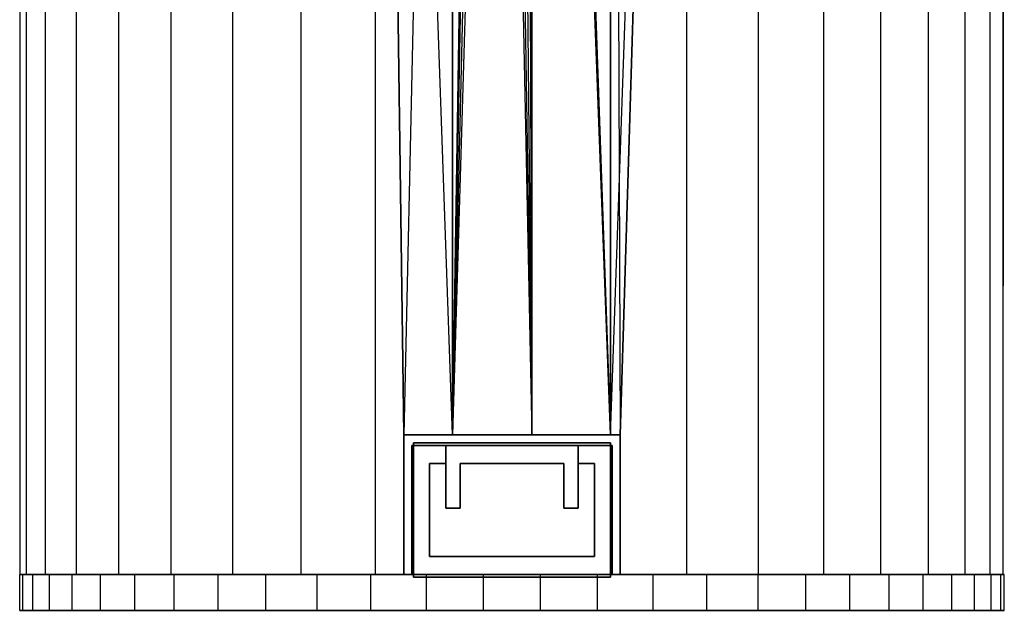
# Model space of a CAD drawing. Extents: x 0.01 to 2.18, y -5.2 to 0.
# Tile 1 of 14: x 0.01 to 2.18, y -5.2 to -3.9. Entities that reach past the tile are written whole.
import ezdxf

# ---------------------------------------------------------------- set-up
doc = ezdxf.new("R2010")
doc.units = 0
doc.header["$MEASUREMENT"] = 0
doc.layers.get('0').update_dxf_attribs({"color": 13, "linetype": 'CONTINUOUS'})

# ---------------------------------------------------------------- blocks, each defined once
blk = doc.blocks.new('SABER_LED_L_WHITE_STL')
at = {"color": 0}
for p, q in [((0.0108, 0, 7.1376), (0.0108, -5.1181, 7.1376)), ((0.0108, 0, 7.1376), (0.0108, -5.1181, 7.1376)), ((0.0248, 0, 6.9639), (0.0248, -5.1181, 6.9639)), ((0.0248, 0, 6.9639), (0.0248, -5.1181, 6.9639)), ((0.0665, 0, 6.7947), (0.0665, -5.1181, 6.7947)), ((0.0665, 0, 6.7947), (0.0665, -5.1181, 6.7947)), ((0.1348, 0, 6.6345), (0.1348, -5.1181, 6.6345)), ((0.1348, 0, 6.6345), (0.1348, -5.1181, 6.6345)), ((0.228, 0, 6.4872), (0.228, -5.1181, 6.4872)), ((0.228, 0, 6.4872), (0.228, -5.1181, 6.4872)), ((0.3435, 0, 6.3568), (0.3435, -5.1181, 6.3568)), ((0.3435, 0, 6.3568), (0.3435, -5.1181, 6.3568)), ((0.4785, 0, 6.2466), (0.4785, -5.1181, 6.2466)), ((0.4785, 0, 6.2466), (0.4785, -5.1181, 6.2466)), ((0.6294, 0, 6.1595), (0.6294, -5.1181, 6.1595)), ((0.6294, 0, 6.1595), (0.6294, -5.1181, 6.1595)), ((0.963, -4.811, 6.0628), (0.7923, 0, 6.0977)), ((0.963, -4.811, 6.0628), (0.7923, 0, 6.0977)), ((0.8553, -4.811, 6.0814), (0.7923, 0, 6.0977)), ((0.7923, 0, 6.0977), (0.7923, -5.1181, 6.0977)), ((0.8553, -4.811, 6.0814), (0.7923, 0, 6.0977)), ((0.7923, 0, 6.0977), (0.7923, -5.1181, 6.0977)), ((0.963, -4.811, 6.0628), (0.963, 0, 6.0628)), ((0.963, -4.811, 6.0628), (0.963, 0, 6.0628)), ((1.3101, 0, 6.0768), (1.3101, -4.811, 6.0768)), ((1.3101, 0, 6.0768), (1.3101, -4.811, 6.0768)), ((1.3101, 0, 6.0768), (1.3317, -4.811, 6.0814)), ((1.3101, 0, 6.0768), (1.3317, -4.811, 6.0814)), ((1.4774, 0, 6.1253), (1.3317, -4.811, 6.0814)), ((1.4774, 0, 6.1253), (1.3317, -4.811, 6.0814)), ((1.4774, 0, 6.1253), (1.4774, -5.1181, 6.1253)), ((1.4774, 0, 6.1253), (1.4774, -5.1181, 6.1253)), ((1.6348, 0, 6.2), (1.6348, -5.1181, 6.2)), ((1.6348, 0, 6.2), (1.6348, -5.1181, 6.2)), ((1.7782, 0, 6.299), (1.7782, -5.1181, 6.299)), ((1.7782, 0, 6.299), (1.7782, -5.1181, 6.299)), ((1.9039, 0, 6.4197), (1.9039, -5.1181, 6.4197)), ((1.9039, 0, 6.4197), (1.9039, -5.1181, 6.4197)), ((2.0086, 0, 6.5589), (2.0086, -5.1181, 6.5589)), ((2.0086, 0, 6.5589), (2.0086, -5.1181, 6.5589)), ((2.0895, 0, 6.7132), (2.0895, -5.1181, 6.7132)), ((2.0895, 0, 6.7132), (2.0895, -5.1181, 6.7132)), ((2.1447, 0, 6.8785), (2.1447, -5.1181, 6.8785)), ((2.1447, 0, 6.8785), (2.1447, -5.1181, 6.8785)), ((2.1727, 0, 7.0505), (2.1727, -5.1181, 7.0505)), ((2.1727, 0, 7.0505), (2.1727, -5.1181, 7.0505)), ((0.0248, 0, 7.3113), (0.0248, -5.1181, 7.3113)), ((0.0248, 0, 7.3113), (0.0248, -5.1181, 7.3113)), ((0.0665, 0, 7.4804), (0.0665, -5.1181, 7.4804)), ((0.0665, 0, 7.4804), (0.0665, -5.1181, 7.4804)), ((0.1348, 0, 7.6407), (0.1348, -5.1181, 7.6407)), ((0.1348, 0, 7.6407), (0.1348, -5.1181, 7.6407)), ((0.228, 0, 7.788), (0.228, -5.1181, 7.788)), ((0.228, 0, 7.788), (0.228, -5.1181, 7.788)), ((0.3435, 0, 7.9184), (0.3435, -5.1181, 7.9184)), ((0.3435, 0, 7.9184), (0.3435, -5.1181, 7.9184)), ((0.4785, 0, 8.0286), (0.4785, -5.1181, 8.0286)), ((0.4785, 0, 8.0286), (0.4785, -5.1181, 8.0286)), ((0.6294, 0, 8.1157), (0.6294, -5.1181, 8.1157)), ((0.6294, 0, 8.1157), (0.6294, -5.1181, 8.1157)), ((0.7923, 0, 8.1775), (0.8553, -4.811, 8.1937)), ((0.7923, 0, 8.1775), (0.7923, -5.1181, 8.1775)), ((0.7923, 0, 8.1775), (0.8553, -4.811, 8.1937)), ((0.7923, 0, 8.1775), (0.7923, -5.1181, 8.1775)), ((0.963, 0, 8.2124), (0.8553, -4.811, 8.1937)), ((0.963, 0, 8.2124), (0.8553, -4.811, 8.1937)), ((0.963, 0, 8.2124), (0.963, -4.811, 8.2124)), ((0.963, 0, 8.2124), (0.963, -4.811, 8.2124)), ((1.3101, -4.811, 8.1984), (1.3101, 0, 8.1984)), ((1.3101, -4.811, 8.1984), (1.3101, 0, 8.1984)), ((1.3101, -4.811, 8.1984), (1.4774, 0, 8.1499)), ((1.3101, -4.811, 8.1984), (1.4774, 0, 8.1499)), ((1.3317, -4.811, 8.1937), (1.4774, 0, 8.1499)), ((1.3317, -4.811, 8.1937), (1.4774, 0, 8.1499)), ((1.4774, 0, 8.1499), (1.4774, -5.1181, 8.1499)), ((1.4774, 0, 8.1499), (1.4774, -5.1181, 8.1499)), ((1.6348, 0, 8.0752), (1.6348, -5.1181, 8.0752)), ((1.6348, 0, 8.0752), (1.6348, -5.1181, 8.0752)), ((1.7782, 0, 7.9762), (1.7782, -5.1181, 7.9762)), ((1.7782, 0, 7.9762), (1.7782, -5.1181, 7.9762)), ((1.9039, 0, 7.8555), (1.9039, -5.1181, 7.8555)), ((1.9039, 0, 7.8555), (1.9039, -5.1181, 7.8555)), ((2.0086, 0, 7.7163), (2.0086, -5.1181, 7.7163)), ((2.0086, 0, 7.7163), (2.0086, -5.1181, 7.7163)), ((2.0895, 0, 7.562), (2.0895, -5.1181, 7.562)), ((2.0895, 0, 7.562), (2.0895, -5.1181, 7.562)), ((2.1447, 0, 7.3967), (2.1447, -5.1181, 7.3967)), ((2.1447, 0, 7.3967), (2.1447, -5.1181, 7.3967)), ((2.1762, 0, 7.1376), (2.1727, -5.1181, 7.0505)), ((2.1762, 0, 7.1376), (2.1727, -5.1181, 7.0505)), ((2.1762, 0, 7.1376), (2.1727, -5.1181, 7.2247)), ((2.1727, 0, 7.2247), (2.1727, -5.1181, 7.2247)), ((2.1762, 0, 7.1376), (2.1727, -5.1181, 7.2247)), ((2.1727, 0, 7.2247), (2.1727, -5.1181, 7.2247)), ((0.963, -4.811, 6.0628), (1.0349, -0.263, 6.0565)), ((0.963, -4.811, 6.0628), (1.0349, -0.263, 6.0565)), ((1.0349, -0.263, 8.2187), (0.963, -4.811, 8.2124)), ((1.0349, -0.263, 8.2187), (0.963, -4.811, 8.2124)), ((1.3101, -4.811, 8.1984), (1.1521, -0.263, 8.2187)), ((1.3101, -4.811, 8.1984), (1.1521, -0.263, 8.2187)), ((1.1521, -0.263, 6.0565), (1.3101, -4.811, 6.0768)), ((1.1521, -0.263, 6.0565), (1.3101, -4.811, 6.0768)), ((1.0449, -0.2895, 8.2192), (0.963, -4.811, 8.2124)), ((1.0449, -0.2895, 6.056), (0.963, -4.811, 6.0628)), ((1.0449, -0.2895, 6.056), (0.963, -4.811, 6.0628)), ((1.0449, -0.2895, 8.2192), (0.963, -4.811, 8.2124)), ((1.0449, -0.2895, 6.056), (1.1371, -4.811, 6.0558)), ((1.0449, -0.2895, 6.056), (1.1371, -4.811, 6.0558)), ((1.1371, -4.811, 8.2194), (1.1421, -0.2895, 8.2192)), ((1.1371, -4.811, 8.2194), (1.1421, -0.2895, 8.2192)), ((1.1371, -4.811, 8.2194), (1.1379, -0.2948, 8.2194)), ((1.1371, -4.811, 8.2194), (1.1379, -0.2948, 8.2194)), ((1.1379, -0.2948, 6.0558), (1.1371, -4.811, 6.0558)), ((1.1379, -0.2948, 6.0558), (1.1371, -4.811, 6.0558)), ((1.1379, -0.2948, 6.0558), (1.3101, -4.811, 6.0768)), ((1.1379, -0.2948, 6.0558), (1.3101, -4.811, 6.0768)), ((1.3101, -4.811, 8.1984), (1.1421, -0.2895, 8.2192)), ((1.3101, -4.811, 8.1984), (1.1421, -0.2895, 8.2192)), ((1.1421, -0.2895, 6.056), (1.3101, -4.811, 6.0768)), ((1.1421, -0.2895, 6.056), (1.3101, -4.811, 6.0768)), ((1.0661, -0.3082, 8.2199), (0.963, -4.811, 8.2124)), ((1.0661, -0.3082, 8.2199), (0.963, -4.811, 8.2124)), ((1.0935, -0.315, 8.2203), (0.963, -4.811, 8.2124)), ((1.0935, -0.315, 8.2203), (0.963, -4.811, 8.2124)), ((1.0661, -0.3082, 6.0553), (1.1371, -4.811, 6.0558)), ((1.0661, -0.3082, 6.0553), (1.1371, -4.811, 6.0558)), ((1.0935, -0.315, 8.2203), (1.1371, -4.811, 8.2194)), ((1.0935, -0.315, 8.2203), (1.1371, -4.811, 8.2194)), ((1.0935, -0.315, 6.0549), (1.1371, -4.811, 6.0558)), ((1.0935, -0.315, 6.0549), (1.1371, -4.811, 6.0558)), ((1.1209, -0.3082, 8.2199), (1.1371, -4.811, 8.2194)), ((1.1209, -0.3082, 8.2199), (1.1371, -4.811, 8.2194)), ((1.1209, -0.3082, 6.0553), (1.1371, -4.811, 6.0558)), ((1.1209, -0.3082, 6.0553), (1.1371, -4.811, 6.0558)), ((0.8553, -5.1181, 8.1937), (0.8553, -4.811, 8.1937)), ((0.963, -4.811, 6.0628), (0.8553, -4.811, 6.0814)), ((0.8553, -4.811, 8.1937), (0.963, -4.811, 8.2124)), ((0.8553, -4.811, 6.0814), (0.8553, -5.1181, 6.0814)), ((0.963, -4.811, 6.0628), (0.8553, -4.811, 6.0814)), ((0.8553, -4.811, 8.1937), (0.963, -4.811, 8.2124)), ((0.8553, -4.811, 8.1937), (0.8553, -4.811, 6.0814)), ((0.8553, -4.811, 8.1937), (0.8553, -4.811, 6.0814)), ((0.8553, -5.1181, 8.1937), (0.8553, -4.811, 8.1937)), ((0.8553, -4.811, 6.0814), (0.8553, -5.1181, 6.0814)), ((0.963, -4.811, 8.2124), (1.1371, -4.811, 8.2194)), ((1.1371, -4.811, 6.0558), (0.963, -4.811, 6.0628)), ((1.1371, -4.811, 6.0558), (0.963, -4.811, 6.0628)), ((0.963, -4.811, 8.2124), (1.1371, -4.811, 8.2194)), ((1.1371, -4.811, 8.2194), (1.3101, -4.811, 8.1984)), ((1.3101, -4.811, 6.0768), (1.1371, -4.811, 6.0558)), ((1.3101, -4.811, 6.0768), (1.1371, -4.811, 6.0558)), ((1.1371, -4.811, 8.2194), (1.3101, -4.811, 8.1984)), ((1.3101, -4.811, 8.1984), (1.3317, -4.811, 8.1937)), ((1.3317, -4.811, 6.0814), (1.3101, -4.811, 6.0768)), ((1.3317, -4.811, 6.0814), (1.3101, -4.811, 6.0768)), ((1.3101, -4.811, 8.1984), (1.3317, -4.811, 8.1937)), ((1.3317, -5.1181, 6.0814), (1.3317, -4.811, 6.0814)), ((1.3317, -4.811, 8.1937), (1.3317, -5.1181, 8.1937)), ((1.3317, -4.811, 6.0814), (1.3317, -4.811, 8.1937)), ((1.3317, -4.811, 6.0814), (1.3317, -4.811, 8.1937)), ((1.3317, -5.1181, 6.0814), (1.3317, -4.811, 6.0814)), ((1.3317, -4.811, 8.1937), (1.3317, -5.1181, 8.1937)), ((0.873, -5.1181, 47.3935), (0.873, -4.8346, 47.3935)), ((0.873, -4.8346, 47.3935), (0.873, -4.8346, 0.1494)), ((0.873, -4.8346, 0.1494), (0.873, -5.1181, 0.1494)), ((0.873, -4.8346, 47.3935), (0.9478, -4.8346, 47.3935)), ((0.9478, -4.8346, 0.1494), (0.873, -4.8346, 0.1494)), ((0.873, -4.8346, 47.3935), (0.873, -4.8346, 0.1494)), ((0.873, -4.8346, 47.3935), (0.9478, -4.8346, 47.3935)), ((0.873, -5.1181, 47.3935), (0.873, -4.8346, 47.3935)), ((0.873, -4.8346, 0.1494), (0.873, -5.1181, 0.1494)), ((0.9478, -4.8346, 0.1494), (0.873, -4.8346, 0.1494)), ((0.877, -5.124, 0.1494), (0.877, -4.8287, 0.1494)), ((0.877, -4.8287, 0.1494), (0.877, -4.8287, 0.0707)), ((0.877, -4.8287, 0.0707), (0.877, -5.124, 0.0707)), ((0.877, -4.8287, 0.1494), (1.31, -4.8287, 0.1494)), ((1.31, -4.8287, 0.0707), (0.877, -4.8287, 0.0707)), ((0.877, -4.8287, 0.1494), (0.877, -4.8287, 0.0707)), ((0.877, -4.8287, 0.1494), (1.31, -4.8287, 0.1494)), ((0.877, -5.124, 0.1494), (0.877, -4.8287, 0.1494)), ((0.877, -4.8287, 0.0707), (0.877, -5.124, 0.0707)), ((1.31, -4.8287, 0.0707), (0.877, -4.8287, 0.0707)), ((0.877, -4.8287, 47.3935), (0.877, -5.124, 47.3935)), ((0.877, -5.124, 47.4722), (0.877, -4.8287, 47.4722)), ((0.877, -4.8287, 47.4722), (0.877, -4.8287, 47.3935)), ((1.31, -4.8287, 47.3935), (0.877, -4.8287, 47.3935)), ((0.877, -4.8287, 47.4722), (0.877, -4.8287, 47.3935)), ((0.877, -4.8287, 47.4722), (1.31, -4.8287, 47.4722)), ((0.877, -4.8287, 47.3935), (0.877, -5.124, 47.3935)), ((1.31, -4.8287, 47.3935), (0.877, -4.8287, 47.3935)), ((0.877, -5.124, 47.4722), (0.877, -4.8287, 47.4722)), ((0.877, -4.8287, 47.4722), (1.31, -4.8287, 47.4722)), ((0.9478, -4.8346, 47.3935), (0.9478, -4.874, 47.3935)), ((0.9478, -4.874, 0.1494), (0.9478, -4.8346, 0.1494)), ((0.9478, -4.8346, 0.1494), (0.9478, -4.8346, 47.3935)), ((0.9478, -4.8346, 0.1494), (0.9478, -4.8346, 47.3935)), ((0.9478, -4.8346, 47.3935), (0.9478, -4.874, 47.3935)), ((0.9478, -4.874, 0.1494), (0.9478, -4.8346, 0.1494)), ((0.9478, -4.8346, 47.3935), (1.2392, -4.8346, 47.3935)), ((1.2392, -4.8346, 7.8266), (0.9478, -4.8346, 7.8266)), ((0.9478, -4.8346, 7.8266), (0.9478, -4.8346, 47.3935)), ((0.9478, -4.9724, 47.3935), (0.9478, -4.8346, 47.3935)), ((0.9478, -4.8346, 7.8266), (0.9478, -4.8346, 47.3935)), ((0.9478, -4.8346, 7.8266), (0.9478, -4.9724, 7.8266)), ((0.9478, -4.8346, 47.3935), (1.2392, -4.8346, 47.3935)), ((0.9478, -4.9724, 47.3935), (0.9478, -4.8346, 47.3935)), ((1.2392, -4.8346, 7.8266), (0.9478, -4.8346, 7.8266)), ((0.9478, -4.8346, 7.8266), (0.9478, -4.9724, 7.8266)), ((0.9478, -4.8346, 6.173), (1.2392, -4.8346, 6.173)), ((1.2392, -4.8346, 0.1494), (0.9478, -4.8346, 0.1494)), ((0.9478, -4.8346, 0.1494), (0.9478, -4.8346, 6.173)), ((0.9478, -4.9724, 6.173), (0.9478, -4.8346, 6.173)), ((0.9478, -4.8346, 0.1494), (0.9478, -4.8346, 6.173)), ((0.9478, -4.8346, 0.1494), (0.9478, -4.9724, 0.1494)), ((0.9478, -4.8346, 6.173), (1.2392, -4.8346, 6.173)), ((0.9478, -4.9724, 6.173), (0.9478, -4.8346, 6.173)), ((1.2392, -4.8346, 0.1494), (0.9478, -4.8346, 0.1494)), ((0.9478, -4.8346, 0.1494), (0.9478, -4.9724, 0.1494)), ((1.2392, -4.8346, 47.3935), (1.314, -4.8346, 47.3935)), ((1.314, -4.8346, 0.1494), (1.2392, -4.8346, 0.1494)), ((1.2392, -4.8346, 0.1494), (1.2392, -4.8346, 47.3935)), ((1.2392, -4.874, 47.3935), (1.2392, -4.8346, 47.3935)), ((1.2392, -4.8346, 0.1494), (1.2392, -4.8346, 47.3935)), ((1.2392, -4.8346, 0.1494), (1.2392, -4.874, 0.1494)), ((1.2392, -4.8346, 47.3935), (1.314, -4.8346, 47.3935)), ((1.2392, -4.874, 47.3935), (1.2392, -4.8346, 47.3935)), ((1.2392, -4.8346, 0.1494), (1.2392, -4.874, 0.1494)), ((1.314, -4.8346, 0.1494), (1.2392, -4.8346, 0.1494)), ((1.2392, -4.8346, 47.3935), (1.2392, -4.8346, 7.8266)), ((1.2392, -4.8346, 47.3935), (1.2392, -4.9724, 47.3935)), ((1.2392, -4.9724, 7.8266), (1.2392, -4.8346, 7.8266)), ((1.2392, -4.8346, 47.3935), (1.2392, -4.8346, 7.8266)), ((1.2392, -4.8346, 47.3935), (1.2392, -4.9724, 47.3935)), ((1.2392, -4.9724, 7.8266), (1.2392, -4.8346, 7.8266)), ((1.2392, -4.8346, 6.173), (1.2392, -4.8346, 0.1494)), ((1.2392, -4.8346, 6.173), (1.2392, -4.9724, 6.173)), ((1.2392, -4.9724, 0.1494), (1.2392, -4.8346, 0.1494)), ((1.2392, -4.8346, 6.173), (1.2392, -4.8346, 0.1494)), ((1.2392, -4.8346, 6.173), (1.2392, -4.9724, 6.173)), ((1.2392, -4.9724, 0.1494), (1.2392, -4.8346, 0.1494)), ((1.31, -4.8287, 0.1494), (1.31, -5.124, 0.1494)), ((1.31, -5.124, 0.0707), (1.31, -4.8287, 0.0707)), ((1.31, -4.8287, 0.0707), (1.31, -4.8287, 0.1494)), ((1.31, -4.8287, 0.0707), (1.31, -4.8287, 0.1494)), ((1.31, -4.8287, 0.1494), (1.31, -5.124, 0.1494)), ((1.31, -5.124, 0.0707), (1.31, -4.8287, 0.0707)), ((1.31, -5.124, 47.3935), (1.31, -4.8287, 47.3935)), ((1.31, -4.8287, 47.3935), (1.31, -4.8287, 47.4722)), ((1.31, -4.8287, 47.4722), (1.31, -5.124, 47.4722)), ((1.31, -4.8287, 47.3935), (1.31, -4.8287, 47.4722)), ((1.31, -5.124, 47.3935), (1.31, -4.8287, 47.3935)), ((1.31, -4.8287, 47.4722), (1.31, -5.124, 47.4722)), ((1.314, -4.8346, 47.3935), (1.314, -5.1181, 47.3935)), ((1.314, -5.1181, 0.1494), (1.314, -4.8346, 0.1494)), ((1.314, -4.8346, 0.1494), (1.314, -4.8346, 47.3935)), ((1.314, -4.8346, 0.1494), (1.314, -4.8346, 47.3935)), ((1.314, -4.8346, 47.3935), (1.314, -5.1181, 47.3935)), ((1.314, -5.1181, 0.1494), (1.314, -4.8346, 0.1494)), ((0.9124, -4.874, 47.3935), (0.9124, -5.0787, 47.3935)), ((0.9124, -5.0787, 0.1494), (0.9124, -4.874, 0.1494)), ((0.9124, -4.874, 0.1494), (0.9124, -4.874, 47.3935)), ((0.9478, -4.874, 47.3935), (0.9124, -4.874, 47.3935)), ((0.9124, -4.874, 0.1494), (0.9124, -4.874, 47.3935)), ((0.9124, -4.874, 0.1494), (0.9478, -4.874, 0.1494)), ((0.9124, -4.874, 47.3935), (0.9124, -5.0787, 47.3935)), ((0.9478, -4.874, 47.3935), (0.9124, -4.874, 47.3935)), ((0.9124, -4.874, 0.1494), (0.9478, -4.874, 0.1494)), ((0.9124, -5.0787, 0.1494), (0.9124, -4.874, 0.1494)), ((0.9478, -4.874, 0.1494), (0.9478, -4.874, 47.3935)), ((0.9478, -4.874, 0.1494), (0.9478, -4.874, 47.3935)), ((0.9793, -4.874, 47.3935), (0.9793, -4.9724, 47.3935)), ((0.9793, -4.9724, 7.8266), (0.9793, -4.874, 7.8266)), ((0.9793, -4.874, 7.8266), (0.9793, -4.874, 47.3935)), ((1.2077, -4.874, 47.3935), (0.9793, -4.874, 47.3935)), ((0.9793, -4.874, 7.8266), (0.9793, -4.874, 47.3935)), ((0.9793, -4.874, 7.8266), (1.2077, -4.874, 7.8266)), ((0.9793, -4.874, 47.3935), (0.9793, -4.9724, 47.3935)), ((1.2077, -4.874, 47.3935), (0.9793, -4.874, 47.3935)), ((0.9793, -4.874, 7.8266), (1.2077, -4.874, 7.8266)), ((0.9793, -4.9724, 7.8266), (0.9793, -4.874, 7.8266)), ((0.9793, -4.874, 6.173), (0.9793, -4.9724, 6.173)), ((0.9793, -4.9724, 0.1494), (0.9793, -4.874, 0.1494)), ((0.9793, -4.874, 0.1494), (0.9793, -4.874, 6.173)), ((1.2077, -4.874, 6.173), (0.9793, -4.874, 6.173)), ((0.9793, -4.874, 0.1494), (0.9793, -4.874, 6.173)), ((0.9793, -4.874, 0.1494), (1.2077, -4.874, 0.1494)), ((0.9793, -4.874, 6.173), (0.9793, -4.9724, 6.173)), ((1.2077, -4.874, 6.173), (0.9793, -4.874, 6.173)), ((0.9793, -4.874, 0.1494), (1.2077, -4.874, 0.1494)), ((0.9793, -4.9724, 0.1494), (0.9793, -4.874, 0.1494)), ((1.2077, -4.874, 7.8266), (1.2077, -4.874, 47.3935)), ((1.2077, -4.9724, 47.3935), (1.2077, -4.874, 47.3935)), ((1.2077, -4.874, 7.8266), (1.2077, -4.874, 47.3935)), ((1.2077, -4.874, 7.8266), (1.2077, -4.9724, 7.8266)), ((1.2077, -4.9724, 47.3935), (1.2077, -4.874, 47.3935)), ((1.2077, -4.874, 7.8266), (1.2077, -4.9724, 7.8266)), ((1.2077, -4.874, 0.1494), (1.2077, -4.874, 6.173)), ((1.2077, -4.9724, 6.173), (1.2077, -4.874, 6.173)), ((1.2077, -4.874, 0.1494), (1.2077, -4.874, 6.173)), ((1.2077, -4.874, 0.1494), (1.2077, -4.9724, 0.1494)), ((1.2077, -4.9724, 6.173), (1.2077, -4.874, 6.173)), ((1.2077, -4.874, 0.1494), (1.2077, -4.9724, 0.1494)), ((1.2392, -4.874, 0.1494), (1.2392, -4.874, 47.3935)), ((1.2746, -4.874, 47.3935), (1.2392, -4.874, 47.3935)), ((1.2392, -4.874, 0.1494), (1.2392, -4.874, 47.3935)), ((1.2392, -4.874, 0.1494), (1.2746, -4.874, 0.1494)), ((1.2746, -4.874, 47.3935), (1.2392, -4.874, 47.3935)), ((1.2392, -4.874, 0.1494), (1.2746, -4.874, 0.1494)), ((1.2746, -4.874, 0.1494), (1.2746, -4.874, 47.3935)), ((1.2746, -5.0787, 47.3935), (1.2746, -4.874, 47.3935)), ((1.2746, -4.874, 0.1494), (1.2746, -4.874, 47.3935)), ((1.2746, -4.874, 0.1494), (1.2746, -5.0787, 0.1494)), ((1.2746, -5.0787, 47.3935), (1.2746, -4.874, 47.3935)), ((1.2746, -4.874, 0.1494), (1.2746, -5.0787, 0.1494)), ((0.9478, -4.9724, 7.8266), (0.9478, -4.9724, 47.3935)), ((0.9793, -4.9724, 47.3935), (0.9478, -4.9724, 47.3935)), ((0.9478, -4.9724, 7.8266), (0.9478, -4.9724, 47.3935)), ((0.9478, -4.9724, 7.8266), (0.9793, -4.9724, 7.8266)), ((0.9793, -4.9724, 47.3935), (0.9478, -4.9724, 47.3935)), ((0.9478, -4.9724, 7.8266), (0.9793, -4.9724, 7.8266)), ((0.9478, -4.9724, 0.1494), (0.9478, -4.9724, 6.173)), ((0.9793, -4.9724, 6.173), (0.9478, -4.9724, 6.173)), ((0.9478, -4.9724, 0.1494), (0.9478, -4.9724, 6.173)), ((0.9478, -4.9724, 0.1494), (0.9793, -4.9724, 0.1494)), ((0.9793, -4.9724, 6.173), (0.9478, -4.9724, 6.173)), ((0.9478, -4.9724, 0.1494), (0.9793, -4.9724, 0.1494)), ((0.9793, -4.9724, 7.8266), (0.9793, -4.9724, 47.3935)), ((0.9793, -4.9724, 7.8266), (0.9793, -4.9724, 47.3935)), ((0.9793, -4.9724, 0.1494), (0.9793, -4.9724, 6.173)), ((0.9793, -4.9724, 0.1494), (0.9793, -4.9724, 6.173)), ((1.2077, -4.9724, 7.8266), (1.2077, -4.9724, 47.3935)), ((1.2392, -4.9724, 47.3935), (1.2077, -4.9724, 47.3935)), ((1.2077, -4.9724, 7.8266), (1.2077, -4.9724, 47.3935)), ((1.2077, -4.9724, 7.8266), (1.2392, -4.9724, 7.8266)), ((1.2392, -4.9724, 47.3935), (1.2077, -4.9724, 47.3935)), ((1.2077, -4.9724, 7.8266), (1.2392, -4.9724, 7.8266)), ((1.2077, -4.9724, 0.1494), (1.2077, -4.9724, 6.173)), ((1.2392, -4.9724, 6.173), (1.2077, -4.9724, 6.173)), ((1.2077, -4.9724, 0.1494), (1.2077, -4.9724, 6.173)), ((1.2077, -4.9724, 0.1494), (1.2392, -4.9724, 0.1494)), ((1.2392, -4.9724, 6.173), (1.2077, -4.9724, 6.173)), ((1.2077, -4.9724, 0.1494), (1.2392, -4.9724, 0.1494)), ((1.2392, -4.9724, 7.8266), (1.2392, -4.9724, 47.3935)), ((1.2392, -4.9724, 7.8266), (1.2392, -4.9724, 47.3935)), ((1.2392, -4.9724, 0.1494), (1.2392, -4.9724, 6.173)), ((1.2392, -4.9724, 0.1494), (1.2392, -4.9724, 6.173)), ((0.9124, -5.0787, 47.3935), (1.2746, -5.0787, 47.3935)), ((1.2746, -5.0787, 0.1494), (0.9124, -5.0787, 0.1494)), ((0.9124, -5.0787, 0.1494), (0.9124, -5.0787, 47.3935)), ((0.9124, -5.0787, 0.1494), (0.9124, -5.0787, 47.3935)), ((0.9124, -5.0787, 47.3935), (1.2746, -5.0787, 47.3935)), ((1.2746, -5.0787, 0.1494), (0.9124, -5.0787, 0.1494)), ((1.2746, -5.0787, 0.1494), (1.2746, -5.0787, 47.3935)), ((1.2746, -5.0787, 0.1494), (1.2746, -5.0787, 47.3935)), ((0.0108, -5.1181, 7.1376), (0.0248, -5.1181, 7.3113)), ((0.0248, -5.1181, 6.9639), (0.0108, -5.1181, 7.1376)), ((0.0108, -5.1181, 7.1376), (0.0248, -5.1181, 7.3113)), ((0.0248, -5.1181, 6.9639), (0.0108, -5.1181, 7.1376)), ((0.0108, -5.1969, 7.1376), (0.0108, -5.1181, 7.1376)), ((0.0108, -5.1181, 7.1376), (0.0181, -5.1181, 7.0119)), ((0.0181, -5.1181, 7.2633), (0.0108, -5.1181, 7.1376)), ((0.0108, -5.1969, 7.1376), (0.0108, -5.1181, 7.1376)), ((0.0108, -5.1181, 7.1376), (0.0181, -5.1181, 7.0119)), ((0.0181, -5.1181, 7.2633), (0.0108, -5.1181, 7.1376)), ((0.0181, -5.1969, 7.0119), (0.0181, -5.1181, 7.0119)), ((0.0181, -5.1181, 7.0119), (0.04, -5.1181, 6.8879)), ((0.0181, -5.1969, 7.0119), (0.0181, -5.1181, 7.0119)), ((0.0181, -5.1969, 7.2633), (0.0181, -5.1181, 7.2633)), ((0.04, -5.1181, 7.3873), (0.0181, -5.1181, 7.2633)), ((0.0181, -5.1969, 7.2633), (0.0181, -5.1181, 7.2633)), ((0.0181, -5.1181, 7.0119), (0.04, -5.1181, 6.8879)), ((0.04, -5.1181, 7.3873), (0.0181, -5.1181, 7.2633)), ((0.0248, -5.1181, 7.3113), (0.0665, -5.1181, 7.4804)), ((0.0665, -5.1181, 6.7947), (0.0248, -5.1181, 6.9639)), ((0.0665, -5.1181, 6.7947), (0.0248, -5.1181, 6.9639)), ((0.0248, -5.1181, 7.3113), (0.0665, -5.1181, 7.4804)), ((0.04, -5.1969, 6.8879), (0.04, -5.1181, 6.8879)), ((0.04, -5.1181, 6.8879), (0.0761, -5.1181, 6.7673)), ((0.04, -5.1969, 6.8879), (0.04, -5.1181, 6.8879)), ((0.04, -5.1969, 7.3873), (0.04, -5.1181, 7.3873)), ((0.0761, -5.1181, 7.5079), (0.04, -5.1181, 7.3873)), ((0.04, -5.1969, 7.3873), (0.04, -5.1181, 7.3873)), ((0.04, -5.1181, 6.8879), (0.0761, -5.1181, 6.7673)), ((0.0761, -5.1181, 7.5079), (0.04, -5.1181, 7.3873)), ((0.0665, -5.1181, 7.4804), (0.1348, -5.1181, 7.6407)), ((0.1348, -5.1181, 6.6345), (0.0665, -5.1181, 6.7947)), ((0.1348, -5.1181, 6.6345), (0.0665, -5.1181, 6.7947)), ((0.0665, -5.1181, 7.4804), (0.1348, -5.1181, 7.6407)), ((0.0761, -5.1969, 6.7673), (0.0761, -5.1181, 6.7673)), ((0.0761, -5.1181, 6.7673), (0.126, -5.1181, 6.6517)), ((0.0761, -5.1969, 6.7673), (0.0761, -5.1181, 6.7673)), ((0.0761, -5.1969, 7.5079), (0.0761, -5.1181, 7.5079)), ((0.126, -5.1181, 7.6235), (0.0761, -5.1181, 7.5079)), ((0.0761, -5.1969, 7.5079), (0.0761, -5.1181, 7.5079)), ((0.0761, -5.1181, 6.7673), (0.126, -5.1181, 6.6517)), ((0.126, -5.1181, 7.6235), (0.0761, -5.1181, 7.5079)), ((0.126, -5.1969, 6.6517), (0.126, -5.1181, 6.6517)), ((0.126, -5.1181, 6.6517), (0.1889, -5.1181, 6.5427)), ((0.126, -5.1969, 6.6517), (0.126, -5.1181, 6.6517)), ((0.126, -5.1969, 7.6235), (0.126, -5.1181, 7.6235)), ((0.1889, -5.1181, 7.7325), (0.126, -5.1181, 7.6235)), ((0.126, -5.1969, 7.6235), (0.126, -5.1181, 7.6235)), ((0.126, -5.1181, 6.6517), (0.1889, -5.1181, 6.5427)), ((0.1889, -5.1181, 7.7325), (0.126, -5.1181, 7.6235)), ((0.1348, -5.1181, 7.6407), (0.228, -5.1181, 7.788)), ((0.228, -5.1181, 6.4872), (0.1348, -5.1181, 6.6345)), ((0.228, -5.1181, 6.4872), (0.1348, -5.1181, 6.6345)), ((0.1348, -5.1181, 7.6407), (0.228, -5.1181, 7.788)), ((0.1889, -5.1969, 6.5427), (0.1889, -5.1181, 6.5427)), ((0.1889, -5.1181, 6.5427), (0.2641, -5.1181, 6.4417)), ((0.1889, -5.1969, 6.5427), (0.1889, -5.1181, 6.5427)), ((0.1889, -5.1969, 7.7325), (0.1889, -5.1181, 7.7325)), ((0.2641, -5.1181, 7.8335), (0.1889, -5.1181, 7.7325)), ((0.1889, -5.1969, 7.7325), (0.1889, -5.1181, 7.7325)), ((0.1889, -5.1181, 6.5427), (0.2641, -5.1181, 6.4417)), ((0.2641, -5.1181, 7.8335), (0.1889, -5.1181, 7.7325)), ((0.228, -5.1181, 7.788), (0.3435, -5.1181, 7.9184)), ((0.3435, -5.1181, 6.3568), (0.228, -5.1181, 6.4872)), ((0.3435, -5.1181, 6.3568), (0.228, -5.1181, 6.4872)), ((0.228, -5.1181, 7.788), (0.3435, -5.1181, 7.9184)), ((0.2641, -5.1969, 6.4417), (0.2641, -5.1181, 6.4417)), ((0.2641, -5.1181, 6.4417), (0.3505, -5.1181, 6.3501)), ((0.2641, -5.1969, 6.4417), (0.2641, -5.1181, 6.4417)), ((0.2641, -5.1969, 7.8335), (0.2641, -5.1181, 7.8335)), ((0.3505, -5.1181, 7.9251), (0.2641, -5.1181, 7.8335)), ((0.2641, -5.1969, 7.8335), (0.2641, -5.1181, 7.8335)), ((0.2641, -5.1181, 6.4417), (0.3505, -5.1181, 6.3501)), ((0.3505, -5.1181, 7.9251), (0.2641, -5.1181, 7.8335)), ((0.3435, -5.1181, 7.9184), (0.4785, -5.1181, 8.0286)), ((0.4785, -5.1181, 6.2466), (0.3435, -5.1181, 6.3568)), ((0.4785, -5.1181, 6.2466), (0.3435, -5.1181, 6.3568)), ((0.3435, -5.1181, 7.9184), (0.4785, -5.1181, 8.0286)), ((0.3505, -5.1969, 6.3501), (0.3505, -5.1181, 6.3501)), ((0.3505, -5.1181, 6.3501), (0.447, -5.1181, 6.2692)), ((0.3505, -5.1969, 6.3501), (0.3505, -5.1181, 6.3501)), ((0.3505, -5.1969, 7.9251), (0.3505, -5.1181, 7.9251)), ((0.447, -5.1181, 8.006), (0.3505, -5.1181, 7.9251)), ((0.3505, -5.1969, 7.9251), (0.3505, -5.1181, 7.9251)), ((0.3505, -5.1181, 6.3501), (0.447, -5.1181, 6.2692)), ((0.447, -5.1181, 8.006), (0.3505, -5.1181, 7.9251)), ((0.447, -5.1969, 6.2692), (0.447, -5.1181, 6.2692)), ((0.447, -5.1181, 6.2692), (0.5522, -5.1181, 6.2)), ((0.447, -5.1969, 6.2692), (0.447, -5.1181, 6.2692)), ((0.447, -5.1969, 8.006), (0.447, -5.1181, 8.006)), ((0.5522, -5.1181, 8.0752), (0.447, -5.1181, 8.006)), ((0.447, -5.1969, 8.006), (0.447, -5.1181, 8.006)), ((0.447, -5.1181, 6.2692), (0.5522, -5.1181, 6.2)), ((0.5522, -5.1181, 8.0752), (0.447, -5.1181, 8.006)), ((0.4785, -5.1181, 8.0286), (0.6294, -5.1181, 8.1157)), ((0.6294, -5.1181, 6.1595), (0.4785, -5.1181, 6.2466)), ((0.6294, -5.1181, 6.1595), (0.4785, -5.1181, 6.2466)), ((0.4785, -5.1181, 8.0286), (0.6294, -5.1181, 8.1157)), ((0.5522, -5.1969, 6.2), (0.5522, -5.1181, 6.2)), ((0.5522, -5.1181, 6.2), (0.6647, -5.1181, 6.1435)), ((0.5522, -5.1969, 6.2), (0.5522, -5.1181, 6.2)), ((0.5522, -5.1969, 8.0752), (0.5522, -5.1181, 8.0752)), ((0.6647, -5.1181, 8.1317), (0.5522, -5.1181, 8.0752)), ((0.5522, -5.1969, 8.0752), (0.5522, -5.1181, 8.0752)), ((0.5522, -5.1181, 6.2), (0.6647, -5.1181, 6.1435)), ((0.6647, -5.1181, 8.1317), (0.5522, -5.1181, 8.0752)), ((0.6294, -5.1181, 8.1157), (0.7923, -5.1181, 8.1775)), ((0.7923, -5.1181, 6.0977), (0.6294, -5.1181, 6.1595)), ((0.7923, -5.1181, 6.0977), (0.6294, -5.1181, 6.1595)), ((0.6294, -5.1181, 8.1157), (0.7923, -5.1181, 8.1775)), ((0.6647, -5.1969, 6.1435), (0.6647, -5.1181, 6.1435)), ((0.6647, -5.1181, 6.1435), (0.783, -5.1181, 6.1004)), ((0.6647, -5.1969, 6.1435), (0.6647, -5.1181, 6.1435)), ((0.6647, -5.1969, 8.1317), (0.6647, -5.1181, 8.1317)), ((0.783, -5.1181, 8.1748), (0.6647, -5.1181, 8.1317)), ((0.6647, -5.1969, 8.1317), (0.6647, -5.1181, 8.1317)), ((0.6647, -5.1181, 6.1435), (0.783, -5.1181, 6.1004)), ((0.783, -5.1181, 8.1748), (0.6647, -5.1181, 8.1317)), ((0.783, -5.1969, 6.1004), (0.783, -5.1181, 6.1004)), ((0.783, -5.1181, 6.1004), (0.9055, -5.1181, 6.0714)), ((0.783, -5.1969, 6.1004), (0.783, -5.1181, 6.1004)), ((0.783, -5.1969, 8.1748), (0.783, -5.1181, 8.1748)), ((0.9055, -5.1181, 8.2038), (0.783, -5.1181, 8.1748)), ((0.783, -5.1969, 8.1748), (0.783, -5.1181, 8.1748)), ((0.783, -5.1181, 6.1004), (0.9055, -5.1181, 6.0714)), ((0.9055, -5.1181, 8.2038), (0.783, -5.1181, 8.1748)), ((0.7923, -5.1181, 8.1775), (0.8553, -5.1181, 8.1937)), ((0.8553, -5.1181, 6.0814), (0.7923, -5.1181, 6.0977)), ((0.8553, -5.1181, 6.0814), (0.7923, -5.1181, 6.0977)), ((0.7923, -5.1181, 8.1775), (0.8553, -5.1181, 8.1937)), ((0.8553, -5.1181, 6.0814), (0.8553, -5.1181, 8.1937)), ((0.8553, -5.1181, 6.0814), (0.8553, -5.1181, 8.1937)), ((0.873, -5.1181, 0.1494), (0.873, -5.1181, 47.3935)), ((1.314, -5.1181, 47.3935), (0.873, -5.1181, 47.3935)), ((0.873, -5.1181, 0.1494), (0.873, -5.1181, 47.3935)), ((0.873, -5.1181, 0.1494), (1.314, -5.1181, 0.1494)), ((1.314, -5.1181, 47.3935), (0.873, -5.1181, 47.3935)), ((0.873, -5.1181, 0.1494), (1.314, -5.1181, 0.1494)), ((0.877, -5.124, 0.0707), (0.877, -5.124, 0.1494)), ((1.31, -5.124, 0.1494), (0.877, -5.124, 0.1494)), ((0.877, -5.124, 0.0707), (0.877, -5.124, 0.1494)), ((0.877, -5.124, 0.0707), (1.31, -5.124, 0.0707)), ((1.31, -5.124, 0.1494), (0.877, -5.124, 0.1494)), ((0.877, -5.124, 0.0707), (1.31, -5.124, 0.0707)), ((0.877, -5.124, 47.3935), (1.31, -5.124, 47.3935)), ((1.31, -5.124, 47.4722), (0.877, -5.124, 47.4722)), ((0.877, -5.124, 47.4722), (0.877, -5.124, 47.3935)), ((0.877, -5.124, 47.4722), (0.877, -5.124, 47.3935)), ((0.877, -5.124, 47.3935), (1.31, -5.124, 47.3935)), ((1.31, -5.124, 47.4722), (0.877, -5.124, 47.4722)), ((0.9055, -5.1969, 6.0714), (0.9055, -5.1181, 6.0714)), ((0.9055, -5.1181, 6.0714), (1.0306, -5.1181, 6.0568)), ((0.9055, -5.1969, 6.0714), (0.9055, -5.1181, 6.0714)), ((0.9055, -5.1969, 8.2038), (0.9055, -5.1181, 8.2038)), ((1.0306, -5.1181, 8.2184), (0.9055, -5.1181, 8.2038)), ((0.9055, -5.1969, 8.2038), (0.9055, -5.1181, 8.2038)), ((0.9055, -5.1181, 6.0714), (1.0306, -5.1181, 6.0568)), ((1.0306, -5.1181, 8.2184), (0.9055, -5.1181, 8.2038)), ((1.0306, -5.1969, 6.0568), (1.0306, -5.1181, 6.0568)), ((1.0306, -5.1181, 6.0568), (1.1565, -5.1181, 6.0568)), ((1.0306, -5.1969, 6.0568), (1.0306, -5.1181, 6.0568)), ((1.0306, -5.1969, 8.2184), (1.0306, -5.1181, 8.2184)), ((1.1565, -5.1181, 8.2184), (1.0306, -5.1181, 8.2184)), ((1.0306, -5.1969, 8.2184), (1.0306, -5.1181, 8.2184)), ((1.0306, -5.1181, 6.0568), (1.1565, -5.1181, 6.0568)), ((1.1565, -5.1181, 8.2184), (1.0306, -5.1181, 8.2184)), ((1.1565, -5.1969, 6.0568), (1.1565, -5.1181, 6.0568)), ((1.1565, -5.1181, 6.0568), (1.2815, -5.1181, 6.0714)), ((1.1565, -5.1969, 6.0568), (1.1565, -5.1181, 6.0568)), ((1.1565, -5.1969, 8.2184), (1.1565, -5.1181, 8.2184)), ((1.2815, -5.1181, 8.2038), (1.1565, -5.1181, 8.2184)), ((1.1565, -5.1969, 8.2184), (1.1565, -5.1181, 8.2184)), ((1.1565, -5.1181, 6.0568), (1.2815, -5.1181, 6.0714)), ((1.2815, -5.1181, 8.2038), (1.1565, -5.1181, 8.2184)), ((1.2815, -5.1969, 6.0714), (1.2815, -5.1181, 6.0714)), ((1.2815, -5.1181, 6.0714), (1.404, -5.1181, 6.1004)), ((1.2815, -5.1969, 6.0714), (1.2815, -5.1181, 6.0714)), ((1.2815, -5.1969, 8.2038), (1.2815, -5.1181, 8.2038)), ((1.404, -5.1181, 8.1748), (1.2815, -5.1181, 8.2038)), ((1.2815, -5.1969, 8.2038), (1.2815, -5.1181, 8.2038)), ((1.2815, -5.1181, 6.0714), (1.404, -5.1181, 6.1004)), ((1.404, -5.1181, 8.1748), (1.2815, -5.1181, 8.2038)), ((1.31, -5.124, 0.0707), (1.31, -5.124, 0.1494)), ((1.31, -5.124, 0.0707), (1.31, -5.124, 0.1494)), ((1.31, -5.124, 47.4722), (1.31, -5.124, 47.3935)), ((1.31, -5.124, 47.4722), (1.31, -5.124, 47.3935)), ((1.314, -5.1181, 0.1494), (1.314, -5.1181, 47.3935)), ((1.314, -5.1181, 0.1494), (1.314, -5.1181, 47.3935)), ((1.4774, -5.1181, 8.1499), (1.3317, -5.1181, 8.1937)), ((1.3317, -5.1181, 8.1937), (1.3317, -5.1181, 6.0814)), ((1.3317, -5.1181, 6.0814), (1.4774, -5.1181, 6.1253)), ((1.3317, -5.1181, 6.0814), (1.4774, -5.1181, 6.1253)), ((1.4774, -5.1181, 8.1499), (1.3317, -5.1181, 8.1937)), ((1.3317, -5.1181, 8.1937), (1.3317, -5.1181, 6.0814)), ((1.404, -5.1969, 6.1004), (1.404, -5.1181, 6.1004)), ((1.404, -5.1181, 6.1004), (1.5223, -5.1181, 6.1435)), ((1.404, -5.1969, 6.1004), (1.404, -5.1181, 6.1004)), ((1.404, -5.1969, 8.1748), (1.404, -5.1181, 8.1748)), ((1.5223, -5.1181, 8.1317), (1.404, -5.1181, 8.1748)), ((1.404, -5.1969, 8.1748), (1.404, -5.1181, 8.1748)), ((1.404, -5.1181, 6.1004), (1.5223, -5.1181, 6.1435)), ((1.5223, -5.1181, 8.1317), (1.404, -5.1181, 8.1748)), ((1.6348, -5.1181, 8.0752), (1.4774, -5.1181, 8.1499)), ((1.4774, -5.1181, 6.1253), (1.6348, -5.1181, 6.2)), ((1.4774, -5.1181, 6.1253), (1.6348, -5.1181, 6.2)), ((1.6348, -5.1181, 8.0752), (1.4774, -5.1181, 8.1499)), ((1.5223, -5.1969, 6.1435), (1.5223, -5.1181, 6.1435)), ((1.5223, -5.1181, 6.1435), (1.6348, -5.1181, 6.2)), ((1.5223, -5.1969, 6.1435), (1.5223, -5.1181, 6.1435)), ((1.5223, -5.1969, 8.1317), (1.5223, -5.1181, 8.1317)), ((1.6348, -5.1181, 8.0752), (1.5223, -5.1181, 8.1317)), ((1.5223, -5.1969, 8.1317), (1.5223, -5.1181, 8.1317)), ((1.5223, -5.1181, 6.1435), (1.6348, -5.1181, 6.2)), ((1.6348, -5.1181, 8.0752), (1.5223, -5.1181, 8.1317)), ((1.7782, -5.1181, 7.9762), (1.6348, -5.1181, 8.0752)), ((1.6348, -5.1181, 6.2), (1.7782, -5.1181, 6.299)), ((1.6348, -5.1181, 6.2), (1.7782, -5.1181, 6.299)), ((1.7782, -5.1181, 7.9762), (1.6348, -5.1181, 8.0752)), ((1.6348, -5.1969, 6.2), (1.6348, -5.1181, 6.2)), ((1.6348, -5.1181, 6.2), (1.74, -5.1181, 6.2692)), ((1.6348, -5.1969, 6.2), (1.6348, -5.1181, 6.2)), ((1.6348, -5.1969, 8.0752), (1.6348, -5.1181, 8.0752)), ((1.74, -5.1181, 8.006), (1.6348, -5.1181, 8.0752)), ((1.6348, -5.1969, 8.0752), (1.6348, -5.1181, 8.0752)), ((1.6348, -5.1181, 6.2), (1.74, -5.1181, 6.2692)), ((1.74, -5.1181, 8.006), (1.6348, -5.1181, 8.0752)), ((1.74, -5.1969, 6.2692), (1.74, -5.1181, 6.2692)), ((1.74, -5.1181, 6.2692), (1.8365, -5.1181, 6.3501)), ((1.74, -5.1969, 6.2692), (1.74, -5.1181, 6.2692)), ((1.74, -5.1969, 8.006), (1.74, -5.1181, 8.006)), ((1.8365, -5.1181, 7.9251), (1.74, -5.1181, 8.006)), ((1.74, -5.1969, 8.006), (1.74, -5.1181, 8.006)), ((1.74, -5.1181, 6.2692), (1.8365, -5.1181, 6.3501)), ((1.8365, -5.1181, 7.9251), (1.74, -5.1181, 8.006)), ((1.9039, -5.1181, 7.8555), (1.7782, -5.1181, 7.9762)), ((1.7782, -5.1181, 6.299), (1.9039, -5.1181, 6.4197)), ((1.7782, -5.1181, 6.299), (1.9039, -5.1181, 6.4197)), ((1.9039, -5.1181, 7.8555), (1.7782, -5.1181, 7.9762)), ((1.8365, -5.1969, 6.3501), (1.8365, -5.1181, 6.3501)), ((1.8365, -5.1181, 6.3501), (1.9229, -5.1181, 6.4417)), ((1.8365, -5.1969, 6.3501), (1.8365, -5.1181, 6.3501)), ((1.8365, -5.1969, 7.9251), (1.8365, -5.1181, 7.9251)), ((1.9229, -5.1181, 7.8335), (1.8365, -5.1181, 7.9251)), ((1.8365, -5.1969, 7.9251), (1.8365, -5.1181, 7.9251)), ((1.8365, -5.1181, 6.3501), (1.9229, -5.1181, 6.4417)), ((1.9229, -5.1181, 7.8335), (1.8365, -5.1181, 7.9251)), ((2.0086, -5.1181, 7.7163), (1.9039, -5.1181, 7.8555)), ((1.9039, -5.1181, 6.4197), (2.0086, -5.1181, 6.5589)), ((1.9039, -5.1181, 6.4197), (2.0086, -5.1181, 6.5589)), ((2.0086, -5.1181, 7.7163), (1.9039, -5.1181, 7.8555)), ((1.9229, -5.1969, 6.4417), (1.9229, -5.1181, 6.4417)), ((1.9229, -5.1181, 6.4417), (1.9981, -5.1181, 6.5427)), ((1.9229, -5.1969, 6.4417), (1.9229, -5.1181, 6.4417)), ((1.9229, -5.1969, 7.8335), (1.9229, -5.1181, 7.8335)), ((1.9981, -5.1181, 7.7325), (1.9229, -5.1181, 7.8335)), ((1.9229, -5.1969, 7.8335), (1.9229, -5.1181, 7.8335)), ((1.9229, -5.1181, 6.4417), (1.9981, -5.1181, 6.5427)), ((1.9981, -5.1181, 7.7325), (1.9229, -5.1181, 7.8335)), ((1.9981, -5.1969, 6.5427), (1.9981, -5.1181, 6.5427)), ((1.9981, -5.1181, 6.5427), (2.061, -5.1181, 6.6517)), ((1.9981, -5.1969, 6.5427), (1.9981, -5.1181, 6.5427)), ((1.9981, -5.1969, 7.7325), (1.9981, -5.1181, 7.7325)), ((2.061, -5.1181, 7.6235), (1.9981, -5.1181, 7.7325)), ((1.9981, -5.1969, 7.7325), (1.9981, -5.1181, 7.7325)), ((1.9981, -5.1181, 6.5427), (2.061, -5.1181, 6.6517)), ((2.061, -5.1181, 7.6235), (1.9981, -5.1181, 7.7325)), ((2.0086, -5.1181, 6.5589), (2.0895, -5.1181, 6.7132)), ((2.0895, -5.1181, 7.562), (2.0086, -5.1181, 7.7163)), ((2.0086, -5.1181, 6.5589), (2.0895, -5.1181, 6.7132)), ((2.0895, -5.1181, 7.562), (2.0086, -5.1181, 7.7163)), ((2.061, -5.1969, 6.6517), (2.061, -5.1181, 6.6517)), ((2.061, -5.1181, 6.6517), (2.1109, -5.1181, 6.7673)), ((2.061, -5.1969, 6.6517), (2.061, -5.1181, 6.6517)), ((2.061, -5.1969, 7.6235), (2.061, -5.1181, 7.6235)), ((2.1109, -5.1181, 7.5079), (2.061, -5.1181, 7.6235)), ((2.061, -5.1969, 7.6235), (2.061, -5.1181, 7.6235)), ((2.061, -5.1181, 6.6517), (2.1109, -5.1181, 6.7673)), ((2.1109, -5.1181, 7.5079), (2.061, -5.1181, 7.6235)), ((2.0895, -5.1181, 6.7132), (2.1447, -5.1181, 6.8785)), ((2.1447, -5.1181, 7.3967), (2.0895, -5.1181, 7.562)), ((2.0895, -5.1181, 6.7132), (2.1447, -5.1181, 6.8785)), ((2.1447, -5.1181, 7.3967), (2.0895, -5.1181, 7.562)), ((2.1109, -5.1969, 6.7673), (2.1109, -5.1181, 6.7673)), ((2.1109, -5.1181, 6.7673), (2.147, -5.1181, 6.8879)), ((2.1109, -5.1969, 6.7673), (2.1109, -5.1181, 6.7673)), ((2.1109, -5.1969, 7.5079), (2.1109, -5.1181, 7.5079)), ((2.147, -5.1181, 7.3873), (2.1109, -5.1181, 7.5079)), ((2.1109, -5.1969, 7.5079), (2.1109, -5.1181, 7.5079)), ((2.1109, -5.1181, 6.7673), (2.147, -5.1181, 6.8879)), ((2.147, -5.1181, 7.3873), (2.1109, -5.1181, 7.5079)), ((2.1447, -5.1181, 6.8785), (2.1727, -5.1181, 7.0505)), ((2.1727, -5.1181, 7.2247), (2.1447, -5.1181, 7.3967)), ((2.1447, -5.1181, 6.8785), (2.1727, -5.1181, 7.0505)), ((2.1727, -5.1181, 7.2247), (2.1447, -5.1181, 7.3967)), ((2.147, -5.1969, 6.8879), (2.147, -5.1181, 6.8879)), ((2.147, -5.1181, 6.8879), (2.1689, -5.1181, 7.0119)), ((2.147, -5.1969, 6.8879), (2.147, -5.1181, 6.8879)), ((2.147, -5.1969, 7.3873), (2.147, -5.1181, 7.3873)), ((2.1689, -5.1181, 7.2633), (2.147, -5.1181, 7.3873)), ((2.147, -5.1969, 7.3873), (2.147, -5.1181, 7.3873)), ((2.147, -5.1181, 6.8879), (2.1689, -5.1181, 7.0119)), ((2.1689, -5.1181, 7.2633), (2.147, -5.1181, 7.3873)), ((2.1689, -5.1181, 7.0119), (2.1762, -5.1181, 7.1376)), ((2.1689, -5.1969, 7.0119), (2.1689, -5.1181, 7.0119)), ((2.1689, -5.1969, 7.0119), (2.1689, -5.1181, 7.0119)), ((2.1689, -5.1969, 7.2633), (2.1689, -5.1181, 7.2633)), ((2.1762, -5.1181, 7.1376), (2.1689, -5.1181, 7.2633)), ((2.1689, -5.1969, 7.2633), (2.1689, -5.1181, 7.2633)), ((2.1762, -5.1181, 7.1376), (2.1689, -5.1181, 7.2633)), ((2.1689, -5.1181, 7.0119), (2.1762, -5.1181, 7.1376)), ((2.1727, -5.1181, 7.0505), (2.1727, -5.1181, 7.2247)), ((2.1727, -5.1181, 7.0505), (2.1727, -5.1181, 7.2247)), ((2.1762, -5.1969, 7.1376), (2.1762, -5.1181, 7.1376)), ((2.1762, -5.1969, 7.1376), (2.1762, -5.1181, 7.1376)), ((0.0181, -5.1969, 7.0119), (0.0108, -5.1969, 7.1376)), ((0.0108, -5.1969, 7.1376), (0.0181, -5.1969, 7.2633)), ((0.0108, -5.1969, 7.1376), (0.0181, -5.1969, 7.2633)), ((0.0181, -5.1969, 7.0119), (0.0108, -5.1969, 7.1376)), ((0.04, -5.1969, 6.8879), (0.0181, -5.1969, 7.0119)), ((0.0181, -5.1969, 7.2633), (0.04, -5.1969, 7.3873)), ((0.0181, -5.1969, 7.2633), (0.04, -5.1969, 7.3873)), ((0.04, -5.1969, 6.8879), (0.0181, -5.1969, 7.0119)), ((0.0761, -5.1969, 6.7673), (0.04, -5.1969, 6.8879)), ((0.04, -5.1969, 7.3873), (0.0761, -5.1969, 7.5079)), ((0.04, -5.1969, 7.3873), (0.0761, -5.1969, 7.5079)), ((0.0761, -5.1969, 6.7673), (0.04, -5.1969, 6.8879)), ((0.126, -5.1969, 6.6517), (0.0761, -5.1969, 6.7673)), ((0.0761, -5.1969, 7.5079), (0.126, -5.1969, 7.6235)), ((0.0761, -5.1969, 7.5079), (0.126, -5.1969, 7.6235)), ((0.126, -5.1969, 6.6517), (0.0761, -5.1969, 6.7673)), ((0.1889, -5.1969, 6.5427), (0.126, -5.1969, 6.6517)), ((0.126, -5.1969, 7.6235), (0.1889, -5.1969, 7.7325)), ((0.126, -5.1969, 7.6235), (0.1889, -5.1969, 7.7325)), ((0.1889, -5.1969, 6.5427), (0.126, -5.1969, 6.6517)), ((0.2641, -5.1969, 6.4417), (0.1889, -5.1969, 6.5427)), ((0.1889, -5.1969, 7.7325), (0.2641, -5.1969, 7.8335)), ((0.1889, -5.1969, 7.7325), (0.2641, -5.1969, 7.8335)), ((0.2641, -5.1969, 6.4417), (0.1889, -5.1969, 6.5427)), ((0.3505, -5.1969, 6.3501), (0.2641, -5.1969, 6.4417)), ((0.2641, -5.1969, 7.8335), (0.3505, -5.1969, 7.9251)), ((0.2641, -5.1969, 7.8335), (0.3505, -5.1969, 7.9251)), ((0.3505, -5.1969, 6.3501), (0.2641, -5.1969, 6.4417)), ((0.447, -5.1969, 6.2692), (0.3505, -5.1969, 6.3501)), ((0.3505, -5.1969, 7.9251), (0.447, -5.1969, 8.006)), ((0.3505, -5.1969, 7.9251), (0.447, -5.1969, 8.006)), ((0.447, -5.1969, 6.2692), (0.3505, -5.1969, 6.3501)), ((0.5522, -5.1969, 6.2), (0.447, -5.1969, 6.2692)), ((0.447, -5.1969, 8.006), (0.5522, -5.1969, 8.0752)), ((0.447, -5.1969, 8.006), (0.5522, -5.1969, 8.0752)), ((0.5522, -5.1969, 6.2), (0.447, -5.1969, 6.2692)), ((0.6647, -5.1969, 6.1435), (0.5522, -5.1969, 6.2)), ((0.5522, -5.1969, 8.0752), (0.6647, -5.1969, 8.1317)), ((0.5522, -5.1969, 8.0752), (0.6647, -5.1969, 8.1317)), ((0.6647, -5.1969, 6.1435), (0.5522, -5.1969, 6.2)), ((0.783, -5.1969, 6.1004), (0.6647, -5.1969, 6.1435)), ((0.6647, -5.1969, 8.1317), (0.783, -5.1969, 8.1748)), ((0.6647, -5.1969, 8.1317), (0.783, -5.1969, 8.1748)), ((0.783, -5.1969, 6.1004), (0.6647, -5.1969, 6.1435)), ((0.9055, -5.1969, 6.0714), (0.783, -5.1969, 6.1004)), ((0.783, -5.1969, 8.1748), (0.9055, -5.1969, 8.2038)), ((0.783, -5.1969, 8.1748), (0.9055, -5.1969, 8.2038)), ((0.9055, -5.1969, 6.0714), (0.783, -5.1969, 6.1004)), ((1.0306, -5.1969, 6.0568), (0.9055, -5.1969, 6.0714)), ((0.9055, -5.1969, 8.2038), (1.0306, -5.1969, 8.2184)), ((0.9055, -5.1969, 8.2038), (1.0306, -5.1969, 8.2184)), ((1.0306, -5.1969, 6.0568), (0.9055, -5.1969, 6.0714)), ((1.1565, -5.1969, 6.0568), (1.0306, -5.1969, 6.0568)), ((1.0306, -5.1969, 8.2184), (1.1565, -5.1969, 8.2184)), ((1.0306, -5.1969, 8.2184), (1.1565, -5.1969, 8.2184)), ((1.1565, -5.1969, 6.0568), (1.0306, -5.1969, 6.0568)), ((1.2815, -5.1969, 6.0714), (1.1565, -5.1969, 6.0568)), ((1.1565, -5.1969, 8.2184), (1.2815, -5.1969, 8.2038)), ((1.1565, -5.1969, 8.2184), (1.2815, -5.1969, 8.2038)), ((1.2815, -5.1969, 6.0714), (1.1565, -5.1969, 6.0568)), ((1.404, -5.1969, 6.1004), (1.2815, -5.1969, 6.0714)), ((1.2815, -5.1969, 8.2038), (1.404, -5.1969, 8.1748)), ((1.2815, -5.1969, 8.2038), (1.404, -5.1969, 8.1748)), ((1.404, -5.1969, 6.1004), (1.2815, -5.1969, 6.0714)), ((1.5223, -5.1969, 6.1435), (1.404, -5.1969, 6.1004)), ((1.404, -5.1969, 8.1748), (1.5223, -5.1969, 8.1317)), ((1.404, -5.1969, 8.1748), (1.5223, -5.1969, 8.1317)), ((1.5223, -5.1969, 6.1435), (1.404, -5.1969, 6.1004)), ((1.6348, -5.1969, 6.2), (1.5223, -5.1969, 6.1435)), ((1.5223, -5.1969, 8.1317), (1.6348, -5.1969, 8.0752)), ((1.5223, -5.1969, 8.1317), (1.6348, -5.1969, 8.0752)), ((1.6348, -5.1969, 6.2), (1.5223, -5.1969, 6.1435)), ((1.74, -5.1969, 6.2692), (1.6348, -5.1969, 6.2)), ((1.6348, -5.1969, 8.0752), (1.74, -5.1969, 8.006)), ((1.6348, -5.1969, 8.0752), (1.74, -5.1969, 8.006)), ((1.74, -5.1969, 6.2692), (1.6348, -5.1969, 6.2)), ((1.8365, -5.1969, 6.3501), (1.74, -5.1969, 6.2692)), ((1.74, -5.1969, 8.006), (1.8365, -5.1969, 7.9251)), ((1.74, -5.1969, 8.006), (1.8365, -5.1969, 7.9251)), ((1.8365, -5.1969, 6.3501), (1.74, -5.1969, 6.2692)), ((1.9229, -5.1969, 6.4417), (1.8365, -5.1969, 6.3501)), ((1.8365, -5.1969, 7.9251), (1.9229, -5.1969, 7.8335)), ((1.8365, -5.1969, 7.9251), (1.9229, -5.1969, 7.8335)), ((1.9229, -5.1969, 6.4417), (1.8365, -5.1969, 6.3501)), ((1.9981, -5.1969, 6.5427), (1.9229, -5.1969, 6.4417)), ((1.9229, -5.1969, 7.8335), (1.9981, -5.1969, 7.7325)), ((1.9229, -5.1969, 7.8335), (1.9981, -5.1969, 7.7325)), ((1.9981, -5.1969, 6.5427), (1.9229, -5.1969, 6.4417)), ((2.061, -5.1969, 6.6517), (1.9981, -5.1969, 6.5427)), ((1.9981, -5.1969, 7.7325), (2.061, -5.1969, 7.6235)), ((1.9981, -5.1969, 7.7325), (2.061, -5.1969, 7.6235)), ((2.061, -5.1969, 6.6517), (1.9981, -5.1969, 6.5427)), ((2.1109, -5.1969, 6.7673), (2.061, -5.1969, 6.6517)), ((2.061, -5.1969, 7.6235), (2.1109, -5.1969, 7.5079)), ((2.061, -5.1969, 7.6235), (2.1109, -5.1969, 7.5079)), ((2.1109, -5.1969, 6.7673), (2.061, -5.1969, 6.6517)), ((2.147, -5.1969, 6.8879), (2.1109, -5.1969, 6.7673)), ((2.1109, -5.1969, 7.5079), (2.147, -5.1969, 7.3873)), ((2.1109, -5.1969, 7.5079), (2.147, -5.1969, 7.3873)), ((2.147, -5.1969, 6.8879), (2.1109, -5.1969, 6.7673)), ((2.1689, -5.1969, 7.0119), (2.147, -5.1969, 6.8879)), ((2.147, -5.1969, 7.3873), (2.1689, -5.1969, 7.2633)), ((2.147, -5.1969, 7.3873), (2.1689, -5.1969, 7.2633)), ((2.1689, -5.1969, 7.0119), (2.147, -5.1969, 6.8879)), ((2.1762, -5.1969, 7.1376), (2.1689, -5.1969, 7.0119)), ((2.1689, -5.1969, 7.2633), (2.1762, -5.1969, 7.1376)), ((2.1762, -5.1969, 7.1376), (2.1689, -5.1969, 7.0119)), ((2.1689, -5.1969, 7.2633), (2.1762, -5.1969, 7.1376))]:
    blk.add_line(p, q, dxfattribs=at)

msp = doc.modelspace()

# ---------------------------------------------------------------- block references
at = {"color": 0}
msp.add_blockref('SABER_LED_L_WHITE_STL', (0, 0), dxfattribs=at)

doc.saveas('drawing.dxf')
